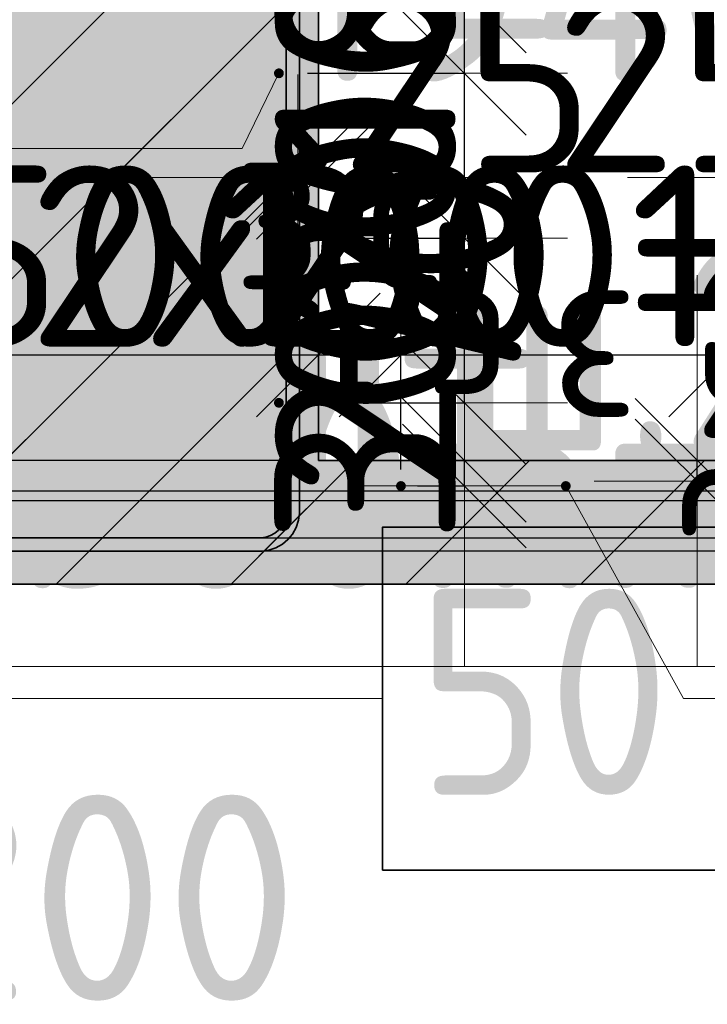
# Model space of a CAD drawing. Header units: millimetres. Extents: x 13527 to 139154, y -122592 to 61893.
# Tile 82 of 130: x 131409 to 132243, y 6209 to 7404. Entities that reach past the tile are written whole.
import ezdxf

# ---------------------------------------------------------------- set-up
doc = ezdxf.new("R2010")
doc.units = ezdxf.units.MM
doc.header["$PDMODE"] = 65
doc.linetypes.add('______11', pattern=[500, 400, -50, 0, -50])
doc.linetypes.add('______5', pattern=[1100, 800, -100, 100, -100])
for name, color, linetype, lineweight in [('Standard', 7, 'Continuous', 25), ('Арм.стержн. Арматура края', 96, 'Continuous', 35), ('Арматурный каркас 03', 220, 'Continuous', 35), ('Размерная линия_ общее', 7, 'Continuous', 13)]:
    doc.layers.add(name, color=color, linetype=linetype, lineweight=lineweight)
doc.layers.add('Арм.стержн.ниж.зоны У', color=7, linetype='Continuous', lineweight=35, true_color=0x00b300)
doc.layers.add('Арм.стержн.ниж.зоны Х', color=7, linetype='Continuous', lineweight=35, true_color=0xc600c6)
doc.styles.add('ISOCPEUR', font='isocpeur.ttf')
doc.dimstyles.new('DIMSTYLE_17', dxfattribs={"dimtxt": 220, "dimasz": 250, "dimexe": 0, "dimexo": 0.001, "dimgap": 110, "dimtad": 2, "dimdec": 0, "dimrnd": 1, "dimzin": 12, "dimdsep": 46, "dimtxsty": 'ISOCPEUR', "dimblk1": 'ALL_ML_STRICH', "dimblk2": 'ALL_ML_STRICH', "dimsah": 1, "dimcen": 0, "dimse1": 1, "dimse2": 1, "dimclrd": 7, "dimclre": 256, "dimclrt": 7, "dimadec": 0, "dimazin": 0, "dimtfac": 1, "dimtdec": 0, "dimtix": 1, "dimtmove": 2, "dimatfit": 3, "dimfxl": 0, "dimtvp": 1.2, "dimtzin": 0, "dimlwd": 0, "dimlwe": -3, "dimarcsym": 0})
doc.dimstyles.new('DIMSTYLE_23', dxfattribs={"dimtxt": 220, "dimasz": 250, "dimexe": 0, "dimexo": 0, "dimgap": 110, "dimtad": 2, "dimdec": 0, "dimrnd": 5, "dimzin": 12, "dimdsep": 46, "dimtxsty": 'ISOCPEUR', "dimblk1": 'ALL_ML_STRICH', "dimblk2": 'ALL_ML_STRICH', "dimsah": 1, "dimcen": 0, "dimsd1": 1, "dimsd2": 1, "dimclrd": 7, "dimclre": 256, "dimclrt": 7, "dimadec": 0, "dimazin": 0, "dimtfac": 1, "dimtdec": 0, "dimtix": 1, "dimtmove": 2, "dimatfit": 3, "dimfxl": 0, "dimtvp": 1.2, "dimtzin": 0, "dimlwd": 0, "dimlwe": -3, "dimarcsym": 0})
doc.dimstyles.new('DIMSTYLE_3', dxfattribs={"dimtxt": 220, "dimasz": 250, "dimexe": 0, "dimexo": 0, "dimgap": 110, "dimtad": 2, "dimdec": 0, "dimrnd": 5, "dimzin": 12, "dimdsep": 46, "dimtxsty": 'ISOCPEUR', "dimblk1": 'ALL_ML_STRICH', "dimblk2": 'ALL_ML_STRICH', "dimsah": 1, "dimcen": 0, "dimclrd": 7, "dimclre": 256, "dimclrt": 7, "dimadec": 0, "dimazin": 0, "dimtfac": 1, "dimtdec": 0, "dimtix": 1, "dimtmove": 2, "dimatfit": 3, "dimfxl": 0, "dimtvp": 1.2, "dimtzin": 0, "dimlwd": 0, "dimlwe": -3, "dimarcsym": 0})
doc.dimstyles.new('DIMSTYLE_5', dxfattribs={"dimtxt": 220, "dimasz": 250, "dimexe": 0, "dimexo": 0, "dimgap": 110, "dimtad": 2, "dimdec": 0, "dimrnd": 5, "dimzin": 12, "dimdsep": 46, "dimtxsty": 'ISOCPEUR', "dimblk1": 'ALL_ML_STRICH', "dimblk2": 'ALL_ML_STRICH', "dimsah": 1, "dimcen": 0, "dimclrd": 7, "dimclre": 256, "dimclrt": 7, "dimadec": 0, "dimazin": 0, "dimtfac": 1, "dimtdec": 0, "dimtix": 1, "dimtmove": 2, "dimatfit": 3, "dimfxl": 0, "dimtzin": 0, "dimlwd": 0, "dimlwe": -3, "dimarcsym": 0})

# ---------------------------------------------------------------- blocks, each defined once
blk = doc.blocks.new('ALL_ML_STRICH')
at = {"color": 0, "linetype": 'ByBlock', "lineweight": -2}
for p, q in [((0, -0.5), (0, 0.5)), ((-0.3, -0.3), (0.3, 0.3)), ((-1, 0), (0.5, 0))]:
    blk.add_line(p, q, dxfattribs=at)
blk = doc.blocks.new('*D725')
at = {"layer": 'DEFPOINTS', "color": 7, "linetype": 'Continuous', "lineweight": 13, "transparency": 33554687}
for p in [(131771, 6869.2), (130743.5, 6719.2), (130981.3, 6719.2)]:
    blk.add_point(p, dxfattribs=at)
at = {"layer": 'Размерная линия_ общее', "color": 253, "linetype": 'Continuous', "lineweight": -2, "true_color": 0xa0a0a0, "transparency": 33554687}
for p, q in [((131751, 6869.2), (130743.5, 6869.2)), ((130961.3, 6719.2), (130743.5, 6719.2))]:
    blk.add_line(p, q, dxfattribs=at)
at = {"layer": 'Размерная линия_ общее', "color": 7, "linetype": 'Continuous', "lineweight": -2, "transparency": 33554687}
blk.add_line((130743.5, 6719.2), (130743.5, 6869.2), dxfattribs=at)
at = {"layer": 'Размерная линия_ общее', "color": 7, "linetype": 'Continuous', "lineweight": 13, "transparency": 33554687, "xscale": 250, "yscale": 250, "zscale": 250}
for p, rotation in [((130743.5, 6869.2), 90), ((130743.5, 6719.2), 270)]:
    blk.add_blockref('ALL_ML_STRICH', p, dxfattribs=dict(at, rotation=rotation))
at = {"layer": 'Размерная линия_ общее', "color": 7, "linetype": 'Continuous', "lineweight": 13, "transparency": 33554687, "insert": (130623.5, 6827.2), "char_height": 220, "width": 660, "attachment_point": 5, "rotation": 90, "style": 'ISOCPEUR'}
blk.add_mtext('\\A1;{150}', dxfattribs=at)
blk = doc.blocks.new('*D726')
at = {"layer": 'DEFPOINTS', "color": 7, "linetype": 'Continuous', "lineweight": 13, "transparency": 33554687}
for p in [(130988, 7519.2), (130743.5, 6869.2), (131771, 6869.2)]:
    blk.add_point(p, dxfattribs=at)
at = {"layer": 'Размерная линия_ общее', "color": 253, "linetype": 'Continuous', "lineweight": -2, "true_color": 0xa0a0a0, "transparency": 33554687}
for p, q in [((130968, 7519.2), (130743.5, 7519.2)), ((131751, 6869.2), (130743.5, 6869.2))]:
    blk.add_line(p, q, dxfattribs=at)
at = {"layer": 'Размерная линия_ общее', "color": 7, "linetype": 'Continuous', "lineweight": -2, "transparency": 33554687}
blk.add_line((130743.5, 6869.2), (130743.5, 7519.2), dxfattribs=at)
at = {"layer": 'Размерная линия_ общее', "color": 7, "linetype": 'Continuous', "lineweight": 13, "transparency": 33554687, "xscale": 250, "yscale": 250, "zscale": 250}
for p, rotation in [((130743.5, 7519.2), 90), ((130743.5, 6869.2), 270)]:
    blk.add_blockref('ALL_ML_STRICH', p, dxfattribs=dict(at, rotation=rotation))
at = {"layer": 'Размерная линия_ общее', "color": 7, "linetype": 'Continuous', "lineweight": 13, "transparency": 33554687, "insert": (130623.5, 7205.2), "char_height": 220, "width": 660, "attachment_point": 5, "rotation": 90, "style": 'ISOCPEUR'}
blk.add_mtext('\\A1;{650}', dxfattribs=at)
blk = doc.blocks.new('*D728')
at = {"layer": 'DEFPOINTS', "color": 7, "linetype": 'Continuous', "lineweight": 13, "transparency": 33554687}
for p in [(131746, 7213.9), (131746, 7212.7), (131771, 7212.1)]:
    blk.add_point(p, dxfattribs=at)
at = {"layer": 'Размерная линия_ общее', "color": 7, "linetype": 'Continuous', "lineweight": -2, "transparency": 33554687}
blk.add_line((131746, 7212.7), (131771, 7212.7), dxfattribs=at)
at = {"layer": 'Размерная линия_ общее', "color": 7, "linetype": 'Continuous', "lineweight": 13, "transparency": 33554687, "xscale": 250, "yscale": 250, "zscale": 250}
blk.add_blockref('ALL_ML_STRICH', (131771, 7212.7), dxfattribs=at)
at = {"layer": 'Размерная линия_ общее', "color": 7, "linetype": 'Continuous', "lineweight": 13, "transparency": 33554687, "xscale": 250, "yscale": 250, "zscale": 250, "rotation": 180}
blk.add_blockref('ALL_ML_STRICH', (131746, 7212.7), dxfattribs=at)
at = {"layer": 'Размерная линия_ общее', "color": 7, "linetype": 'Continuous', "lineweight": 13, "transparency": 33554687, "insert": (131952, 7328.8), "char_height": 220, "width": 440, "attachment_point": 5, "style": 'ISOCPEUR'}
blk.add_mtext('\\A1;{25}', dxfattribs=at)
at = {"layer": 'Размерная линия_ общее', "color": 7, "linetype": 'Continuous', "lineweight": 13, "transparency": 33554687, "insert": (131667.2, 7256.5), "char_height": 180, "width": 9, "attachment_point": 1, "line_spacing_factor": 0.60241, "style": 'ISOCPEUR'}
blk.add_mtext('з.с.', dxfattribs=at)
blk = doc.blocks.new('*D729')
at = {"layer": 'DEFPOINTS', "color": 7, "linetype": 'Continuous', "lineweight": 13, "transparency": 33554687}
for p in [(132371, 7212.1), (132396, 7213.9), (132396, 7212.7)]:
    blk.add_point(p, dxfattribs=at)
at = {"layer": 'Размерная линия_ общее', "color": 7, "linetype": 'Continuous', "lineweight": -2, "transparency": 33554687}
blk.add_line((132396, 7212.7), (132371, 7212.7), dxfattribs=at)
at = {"layer": 'Размерная линия_ общее', "color": 7, "linetype": 'Continuous', "lineweight": 13, "transparency": 33554687, "xscale": 250, "yscale": 250, "zscale": 250}
for p, rotation in [((132396, 7212.7), 360), ((132371, 7212.7), 180)]:
    blk.add_blockref('ALL_ML_STRICH', p, dxfattribs=dict(at, rotation=rotation))
at = {"layer": 'Размерная линия_ общее', "color": 7, "linetype": 'Continuous', "lineweight": 13, "transparency": 33554687, "insert": (132212.1, 7328.8), "char_height": 220, "width": 440, "attachment_point": 5, "style": 'ISOCPEUR'}
blk.add_mtext('\\A1;{25}', dxfattribs=at)
at = {"layer": 'Размерная линия_ общее', "color": 7, "linetype": 'Continuous', "lineweight": 13, "transparency": 33554687, "insert": (132159.9, 6896.5), "char_height": 180, "width": 9, "attachment_point": 1, "rotation": 180, "line_spacing_factor": 0.60241, "style": 'ISOCPEUR'}
blk.add_mtext('з.с.', dxfattribs=at)
blk = doc.blocks.new('*D734')
at = {"layer": 'DEFPOINTS', "color": 7, "linetype": 'Continuous', "lineweight": 13, "transparency": 33554687}
for p in [(132230.9, 6869.2), (132229.1, 6844.2), (132230.3, 6844.2)]:
    blk.add_point(p, dxfattribs=at)
at = {"layer": 'Размерная линия_ общее', "color": 7, "linetype": 'Continuous', "lineweight": -2, "transparency": 33554687}
blk.add_line((132230.3, 6844.2), (132230.3, 6869.2), dxfattribs=at)
at = {"layer": 'Размерная линия_ общее', "color": 7, "linetype": 'Continuous', "lineweight": 13, "transparency": 33554687, "xscale": 250, "yscale": 250, "zscale": 250}
for p, rotation in [((132230.3, 6844.2), 270), ((132230.3, 6869.2), 90)]:
    blk.add_blockref('ALL_ML_STRICH', p, dxfattribs=dict(at, rotation=rotation))
at = {"layer": 'Размерная линия_ общее', "color": 7, "linetype": 'Continuous', "lineweight": 13, "transparency": 33554687, "insert": (132186.5, 6765.4), "char_height": 180, "width": 9, "attachment_point": 1, "rotation": 90, "line_spacing_factor": 0.60241, "style": 'ISOCPEUR'}
blk.add_mtext('з.с.', dxfattribs=at)
at = {"layer": 'Размерная линия_ общее', "color": 7, "linetype": 'Continuous', "lineweight": 13, "transparency": 33554687, "insert": (132378.2, 7006.2), "char_height": 220, "width": 440, "attachment_point": 5, "style": 'ISOCPEUR'}
blk.add_mtext('\\A1;{25}', dxfattribs=at)
blk = doc.blocks.new('*D735')
at = {"layer": 'DEFPOINTS', "color": 7, "linetype": 'Continuous', "lineweight": 13, "transparency": 33554687}
for p in [(131271, 6997.3), (131771, 6869.2), (131271, 6832.2)]:
    blk.add_point(p, dxfattribs=at)
at = {"layer": 'Размерная линия_ общее', "color": 253, "linetype": 'Continuous', "lineweight": -2, "true_color": 0xa0a0a0, "transparency": 33554687}
for p, q in [((131271, 6852.2), (131271, 6997.3)), ((131771, 6889.2), (131771, 6997.3))]:
    blk.add_line(p, q, dxfattribs=at)
at = {"layer": 'Размерная линия_ общее', "color": 7, "linetype": 'Continuous', "lineweight": -2, "transparency": 33554687}
blk.add_line((131271, 6997.3), (131771, 6997.3), dxfattribs=at)
at = {"layer": 'Размерная линия_ общее', "color": 7, "linetype": 'Continuous', "lineweight": 13, "transparency": 33554687, "xscale": 250, "yscale": 250, "zscale": 250, "rotation": 180}
blk.add_blockref('ALL_ML_STRICH', (131271, 6997.3), dxfattribs=at)
at = {"layer": 'Размерная линия_ общее', "color": 7, "linetype": 'Continuous', "lineweight": 13, "transparency": 33554687, "xscale": 250, "yscale": 250, "zscale": 250}
blk.add_blockref('ALL_ML_STRICH', (131771, 6997.3), dxfattribs=at)
at = {"layer": 'Размерная линия_ общее', "color": 7, "linetype": 'Continuous', "lineweight": 13, "transparency": 33554687, "insert": (131532, 7117.3), "char_height": 220, "width": 660, "attachment_point": 5, "style": 'ISOCPEUR'}
blk.add_mtext('\\A1;{500}', dxfattribs=at)
blk = doc.blocks.new('*D736')
at = {"layer": 'DEFPOINTS', "color": 7, "linetype": 'Continuous', "lineweight": 13, "transparency": 33554687}
for p in [(131771, 6997.3), (131771, 6869.2), (131871, 6838.2)]:
    blk.add_point(p, dxfattribs=at)
at = {"layer": 'Размерная линия_ общее', "color": 253, "linetype": 'Continuous', "lineweight": -2, "true_color": 0xa0a0a0, "transparency": 33554687}
for p, q in [((131771, 6889.2), (131771, 6997.3)), ((131871, 6858.2), (131871, 6997.3))]:
    blk.add_line(p, q, dxfattribs=at)
at = {"layer": 'Размерная линия_ общее', "color": 7, "linetype": 'Continuous', "lineweight": -2, "transparency": 33554687}
blk.add_line((131771, 6997.3), (131871, 6997.3), dxfattribs=at)
at = {"layer": 'Размерная линия_ общее', "color": 7, "linetype": 'Continuous', "lineweight": 13, "transparency": 33554687, "xscale": 250, "yscale": 250, "zscale": 250}
blk.add_blockref('ALL_ML_STRICH', (131871, 6997.3), dxfattribs=at)
at = {"layer": 'Размерная линия_ общее', "color": 7, "linetype": 'Continuous', "lineweight": 13, "transparency": 33554687, "xscale": 250, "yscale": 250, "zscale": 250, "rotation": 180}
blk.add_blockref('ALL_ML_STRICH', (131771, 6997.3), dxfattribs=at)
at = {"layer": 'Размерная линия_ общее', "color": 7, "linetype": 'Continuous', "lineweight": 13, "transparency": 33554687, "insert": (131854, 7117.3), "char_height": 220, "width": 660, "attachment_point": 5, "style": 'ISOCPEUR'}
blk.add_mtext('\\A1;{100}', dxfattribs=at)
blk = doc.blocks.new('*D737')
at = {"layer": 'DEFPOINTS', "color": 7, "linetype": 'Continuous', "lineweight": 13, "transparency": 33554687}
for p in [(131871, 6997.3), (131871, 6838.2), (132271, 6838.2)]:
    blk.add_point(p, dxfattribs=at)
at = {"layer": 'Размерная линия_ общее', "color": 253, "linetype": 'Continuous', "lineweight": -2, "true_color": 0xa0a0a0, "transparency": 33554687}
for p, q in [((131871, 6858.2), (131871, 6997.3)), ((132271, 6858.2), (132271, 6997.3))]:
    blk.add_line(p, q, dxfattribs=at)
at = {"layer": 'Размерная линия_ общее', "color": 7, "linetype": 'Continuous', "lineweight": -2, "transparency": 33554687}
blk.add_line((131871, 6997.3), (132271, 6997.3), dxfattribs=at)
at = {"layer": 'Размерная линия_ общее', "color": 7, "linetype": 'Continuous', "lineweight": 13, "transparency": 33554687, "xscale": 250, "yscale": 250, "zscale": 250, "rotation": 180}
blk.add_blockref('ALL_ML_STRICH', (131871, 6997.3), dxfattribs=at)
at = {"layer": 'Размерная линия_ общее', "color": 7, "linetype": 'Continuous', "lineweight": 13, "transparency": 33554687, "xscale": 250, "yscale": 250, "zscale": 250}
blk.add_blockref('ALL_ML_STRICH', (132271, 6997.3), dxfattribs=at)
at = {"layer": 'Размерная линия_ общее', "color": 7, "linetype": 'Continuous', "lineweight": 13, "transparency": 33554687, "insert": (131418, 7227.3), "char_height": 220, "width": 11, "attachment_point": 1, "line_spacing_factor": 0.60241, "style": 'ISOCPEUR'}
blk.add_mtext('2х200=400', dxfattribs=at)
blk = doc.blocks.new('*D738')
at = {"layer": 'DEFPOINTS', "color": 7, "linetype": 'Continuous', "lineweight": 13, "transparency": 33554687}
for p in [(132271, 6997.3), (132371, 6869.2), (132271, 6838.2)]:
    blk.add_point(p, dxfattribs=at)
at = {"layer": 'Размерная линия_ общее', "color": 253, "linetype": 'Continuous', "lineweight": -2, "true_color": 0xa0a0a0, "transparency": 33554687}
for p, q in [((132271, 6858.2), (132271, 6997.3)), ((132371, 6889.2), (132371, 6997.3))]:
    blk.add_line(p, q, dxfattribs=at)
at = {"layer": 'Размерная линия_ общее', "color": 7, "linetype": 'Continuous', "lineweight": -2, "transparency": 33554687}
blk.add_line((132271, 6997.3), (132371, 6997.3), dxfattribs=at)
at = {"layer": 'Размерная линия_ общее', "color": 7, "linetype": 'Continuous', "lineweight": 13, "transparency": 33554687, "xscale": 250, "yscale": 250, "zscale": 250}
blk.add_blockref('ALL_ML_STRICH', (132371, 6997.3), dxfattribs=at)
at = {"layer": 'Размерная линия_ общее', "color": 7, "linetype": 'Continuous', "lineweight": 13, "transparency": 33554687, "xscale": 250, "yscale": 250, "zscale": 250, "rotation": 180}
blk.add_blockref('ALL_ML_STRICH', (132271, 6997.3), dxfattribs=at)
at = {"layer": 'Размерная линия_ общее', "color": 7, "linetype": 'Continuous', "lineweight": 13, "transparency": 33554687, "insert": (132354, 7117.3), "char_height": 220, "width": 660, "attachment_point": 5, "style": 'ISOCPEUR'}
blk.add_mtext('\\A1;{100}', dxfattribs=at)
blk = doc.blocks.new('*D740')
at = {"layer": 'DEFPOINTS', "color": 7, "linetype": 'Continuous', "lineweight": 13, "transparency": 33554687}
for p in [(131771, 6869.2), (131871, 6838.2), (131948, 6838.2)]:
    blk.add_point(p, dxfattribs=at)
at = {"layer": 'Размерная линия_ общее', "color": 253, "linetype": 'Continuous', "lineweight": -2, "true_color": 0xa0a0a0, "transparency": 33554687}
for p, q in [((131791, 6869.2), (131948, 6869.2)), ((131891, 6838.2), (131948, 6838.2))]:
    blk.add_line(p, q, dxfattribs=at)
at = {"layer": 'Размерная линия_ общее', "color": 7, "linetype": 'Continuous', "lineweight": -2, "transparency": 33554687}
blk.add_line((131948, 6838.2), (131948, 6869.2), dxfattribs=at)
at = {"layer": 'Размерная линия_ общее', "color": 7, "linetype": 'Continuous', "lineweight": 13, "transparency": 33554687, "xscale": 250, "yscale": 250, "zscale": 250}
for p, rotation in [((131948, 6838.2), 270), ((131948, 6869.2), 90)]:
    blk.add_blockref('ALL_ML_STRICH', p, dxfattribs=dict(at, rotation=rotation))
at = {"layer": 'Размерная линия_ общее', "color": 7, "linetype": 'Continuous', "lineweight": 13, "transparency": 33554687, "insert": (131828, 6920.1), "char_height": 220, "width": 440, "attachment_point": 5, "rotation": 90, "style": 'ISOCPEUR'}
blk.add_mtext('\\A1;{30}', dxfattribs=at)
blk = doc.blocks.new('*D741')
at = {"layer": 'DEFPOINTS', "color": 7, "linetype": 'Continuous', "lineweight": 13, "transparency": 33554687}
for p in [(131723, 6939.2), (131771, 6869.2), (131948, 6869.2)]:
    blk.add_point(p, dxfattribs=at)
at = {"layer": 'Размерная линия_ общее', "color": 253, "linetype": 'Continuous', "lineweight": -2, "true_color": 0xa0a0a0, "transparency": 33554687}
for p, q in [((131743, 6939.2), (131948, 6939.2)), ((131791, 6869.2), (131948, 6869.2))]:
    blk.add_line(p, q, dxfattribs=at)
at = {"layer": 'Размерная линия_ общее', "color": 7, "linetype": 'Continuous', "lineweight": -2, "transparency": 33554687}
for p, q in [((131948, 6939.2), (131948, 6939.2)), ((131948, 6869.2), (131948, 6869.2))]:
    blk.add_line(p, q, dxfattribs=at)
at = {"layer": 'Размерная линия_ общее', "color": 7, "linetype": 'Continuous', "lineweight": 13, "transparency": 33554687, "xscale": 250, "yscale": 250, "zscale": 250}
for p, rotation in [((131948, 6869.2), 270), ((131948, 6939.2), 90)]:
    blk.add_blockref('ALL_ML_STRICH', p, dxfattribs=dict(at, rotation=rotation))
at = {"layer": 'Размерная линия_ общее', "color": 7, "linetype": 'Continuous', "lineweight": 13, "transparency": 33554687, "insert": (131907, 7079.1), "char_height": 220, "width": 440, "attachment_point": 5, "rotation": 90, "style": 'ISOCPEUR'}
blk.add_mtext('\\A1;{70}', dxfattribs=at)
blk = doc.blocks.new('*D742')
at = {"layer": 'DEFPOINTS', "color": 7, "linetype": 'Continuous', "lineweight": 13, "transparency": 33554687}
for p in [(131737.7, 7139.2), (131723, 6939.2), (131948, 6939.2)]:
    blk.add_point(p, dxfattribs=at)
at = {"layer": 'Размерная линия_ общее', "color": 253, "linetype": 'Continuous', "lineweight": -2, "true_color": 0xa0a0a0, "transparency": 33554687}
for p, q in [((131757.7, 7139.2), (131948, 7139.2)), ((131743, 6939.2), (131948, 6939.2))]:
    blk.add_line(p, q, dxfattribs=at)
at = {"layer": 'Размерная линия_ общее', "color": 7, "linetype": 'Continuous', "lineweight": -2, "transparency": 33554687}
blk.add_line((131948, 6939.2), (131948, 7139.2), dxfattribs=at)
at = {"layer": 'Размерная линия_ общее', "color": 7, "linetype": 'Continuous', "lineweight": 13, "transparency": 33554687, "xscale": 250, "yscale": 250, "zscale": 250}
for p, rotation in [((131948, 7139.2), 90), ((131948, 6939.2), 270)]:
    blk.add_blockref('ALL_ML_STRICH', p, dxfattribs=dict(at, rotation=rotation))
at = {"layer": 'Размерная линия_ общее', "color": 7, "linetype": 'Continuous', "lineweight": 13, "transparency": 33554687, "insert": (131828, 7050.2), "char_height": 220, "width": 660, "attachment_point": 5, "rotation": 90, "style": 'ISOCPEUR'}
blk.add_mtext('\\A1;{200}', dxfattribs=at)
blk = doc.blocks.new('*D743')
at = {"layer": 'DEFPOINTS', "color": 7, "linetype": 'Continuous', "lineweight": 13, "transparency": 33554687}
for p in [(131737.7, 7339.2), (131737.7, 7139.2), (131948, 7139.2)]:
    blk.add_point(p, dxfattribs=at)
at = {"layer": 'Размерная линия_ общее', "color": 253, "linetype": 'Continuous', "lineweight": -2, "true_color": 0xa0a0a0, "transparency": 33554687}
for p, q in [((131757.7, 7339.2), (131948, 7339.2)), ((131757.7, 7139.2), (131948, 7139.2))]:
    blk.add_line(p, q, dxfattribs=at)
at = {"layer": 'Размерная линия_ общее', "color": 7, "linetype": 'Continuous', "lineweight": -2, "transparency": 33554687}
blk.add_line((131948, 7139.2), (131948, 7339.2), dxfattribs=at)
at = {"layer": 'Размерная линия_ общее', "color": 7, "linetype": 'Continuous', "lineweight": 13, "transparency": 33554687, "xscale": 250, "yscale": 250, "zscale": 250}
for p, rotation in [((131948, 7339.2), 90), ((131948, 7139.2), 270)]:
    blk.add_blockref('ALL_ML_STRICH', p, dxfattribs=dict(at, rotation=rotation))
at = {"layer": 'Размерная линия_ общее', "color": 7, "linetype": 'Continuous', "lineweight": 13, "transparency": 33554687, "insert": (131828, 7250.2), "char_height": 220, "width": 660, "attachment_point": 5, "rotation": 90, "style": 'ISOCPEUR'}
blk.add_mtext('\\A1;{200}', dxfattribs=at)
blk = doc.blocks.new('*D744')
at = {"layer": 'DEFPOINTS', "color": 7, "linetype": 'Continuous', "lineweight": 13, "transparency": 33554687}
for p in [(131715.7, 7439.2), (131737.7, 7339.2), (131948, 7339.2)]:
    blk.add_point(p, dxfattribs=at)
at = {"layer": 'Размерная линия_ общее', "color": 253, "linetype": 'Continuous', "lineweight": -2, "true_color": 0xa0a0a0, "transparency": 33554687}
for p, q in [((131735.7, 7439.2), (131948, 7439.2)), ((131757.7, 7339.2), (131948, 7339.2))]:
    blk.add_line(p, q, dxfattribs=at)
at = {"layer": 'Размерная линия_ общее', "color": 7, "linetype": 'Continuous', "lineweight": -2, "transparency": 33554687}
blk.add_line((131948, 7339.2), (131948, 7439.2), dxfattribs=at)
at = {"layer": 'Размерная линия_ общее', "color": 7, "linetype": 'Continuous', "lineweight": 13, "transparency": 33554687, "xscale": 250, "yscale": 250, "zscale": 250}
for p, rotation in [((131948, 7339.2), 270), ((131948, 7439.2), 90)]:
    blk.add_blockref('ALL_ML_STRICH', p, dxfattribs=dict(at, rotation=rotation))
at = {"layer": 'Размерная линия_ общее', "color": 7, "linetype": 'Continuous', "lineweight": 13, "transparency": 33554687, "insert": (131828, 7422.2), "char_height": 220, "width": 660, "attachment_point": 5, "rotation": 90, "style": 'ISOCPEUR'}
blk.add_mtext('\\A1;{100}', dxfattribs=at)
blk = doc.blocks.new('*D745')
at = {"layer": 'DEFPOINTS', "color": 7, "linetype": 'Continuous', "lineweight": 13, "transparency": 33554687}
for p in [(131785.7, 7519.2), (131715.7, 7439.2), (131948, 7439.2)]:
    blk.add_point(p, dxfattribs=at)
at = {"layer": 'Размерная линия_ общее', "color": 253, "linetype": 'Continuous', "lineweight": -2, "true_color": 0xa0a0a0, "transparency": 33554687}
for p, q in [((131805.7, 7519.2), (131948, 7519.2)), ((131735.7, 7439.2), (131948, 7439.2))]:
    blk.add_line(p, q, dxfattribs=at)
at = {"layer": 'Размерная линия_ общее', "color": 7, "linetype": 'Continuous', "lineweight": -2, "transparency": 33554687}
blk.add_line((131948, 7439.2), (131948, 7519.2), dxfattribs=at)
at = {"layer": 'Размерная линия_ общее', "color": 7, "linetype": 'Continuous', "lineweight": 13, "transparency": 33554687, "xscale": 250, "yscale": 250, "zscale": 250}
for p, rotation in [((131948, 7439.2), 270), ((131948, 7519.2), 90)]:
    blk.add_blockref('ALL_ML_STRICH', p, dxfattribs=dict(at, rotation=rotation))
at = {"layer": 'Размерная линия_ общее', "color": 7, "linetype": 'Continuous', "lineweight": 13, "transparency": 33554687, "insert": (131828, 7490.2), "char_height": 220, "width": 440, "attachment_point": 5, "rotation": 90, "style": 'ISOCPEUR'}
blk.add_mtext('\\A1;{80}', dxfattribs=at)

msp = doc.modelspace()

# ---------------------------------------------------------------- hatches: boundary and pattern name
at = {"layer": 'Standard', "linetype": 'Continuous', "lineweight": 13, "transparency": 33554687}
h = msp.add_hatch(dxfattribs=at)
h.set_pattern_fill('__________539', scale=100, style=0, pattern_type=2)
h.set_pattern_definition([(45, (0, 0), (-212.13203, 212.13203), [400, -50, 0, -50]), (45, (-106.07, 106.07), (-212.13203, 212.13203), [800, -100, 100, -100])])
h.paths.add_polyline_path([(133337.8, 6719.2), (133337.8, 7519.2), (132371, 7519.2), (132371, 6869.2), (131771, 6869.2), (131771, 7519.2), (130921.4, 7519.2), (130921.4, 6719.2)], flags=0)
msp.add_hatch(color=9, dxfattribs=at).paths.add_polyline_path([(133337.8, 6719.2), (133337.8, 7519.2), (132371, 7519.2), (132371, 6869.2), (131771, 6869.2), (131771, 7519.2), (130921.4, 7519.2), (130921.4, 6719.2)])
at = {"layer": 'Арм.стержн.ниж.зоны У', "linetype": 'Continuous', "lineweight": 50, "transparency": 33554687}
for points in [[(131429, 6783.2), (131428.4, 6786.2), (131426.7, 6788.8), (131424.1, 6790.6), (131421, 6791.2), (131418, 6790.6), (131415.4, 6788.8), (131413.6, 6786.2), (131413, 6783.2), (131413.6, 6780.1), (131415.4, 6777.5), (131418, 6775.8), (131421, 6775.2), (131424.1, 6775.8), (131426.7, 6777.5), (131428.4, 6780.1)], [(131629, 6783.2), (131628.4, 6786.2), (131626.7, 6788.8), (131624.1, 6790.6), (131621, 6791.2), (131618, 6790.6), (131615.4, 6788.8), (131613.6, 6786.2), (131613, 6783.2), (131613.6, 6780.1), (131615.4, 6777.5), (131618, 6775.8), (131621, 6775.2), (131624.1, 6775.8), (131626.7, 6777.5), (131628.4, 6780.1)], [(131829, 6783.2), (131828.4, 6786.2), (131826.7, 6788.8), (131824.1, 6790.6), (131821, 6791.2), (131818, 6790.6), (131815.4, 6788.8), (131813.6, 6786.2), (131813, 6783.2), (131813.6, 6780.1), (131815.4, 6777.5), (131818, 6775.8), (131821, 6775.2), (131824.1, 6775.8), (131826.7, 6777.5), (131828.4, 6780.1)], [(132029, 6783.2), (132028.4, 6786.2), (132026.7, 6788.8), (132024.1, 6790.6), (132021, 6791.2), (132018, 6790.6), (132015.4, 6788.8), (132013.6, 6786.2), (132013, 6783.2), (132013.6, 6780.1), (132015.4, 6777.5), (132018, 6775.8), (132021, 6775.2), (132024.1, 6775.8), (132026.7, 6777.5), (132028.4, 6780.1)], [(132229, 6783.2), (132228.4, 6786.2), (132226.7, 6788.8), (132224.1, 6790.6), (132221, 6791.2), (132218, 6790.6), (132215.4, 6788.8), (132213.6, 6786.2), (132213, 6783.2), (132213.6, 6780.1), (132215.4, 6777.5), (132218, 6775.8), (132221, 6775.2), (132224.1, 6775.8), (132226.7, 6777.5), (132228.4, 6780.1)]]:
    msp.add_hatch(color=7, dxfattribs=at).paths.add_polyline_path(points)
at = {"layer": 'Арматурный каркас 03', "linetype": 'Continuous', "lineweight": 50, "transparency": 33554687}
for points in [[(131729, 7339.2), (131728.6, 7341.5), (131727.3, 7343.4), (131725.3, 7344.7), (131723, 7345.2), (131720.7, 7344.7), (131718.8, 7343.4), (131717.5, 7341.5), (131717, 7339.2), (131717.5, 7336.9), (131718.8, 7334.9), (131720.7, 7333.6), (131723, 7333.2), (131725.3, 7333.6), (131727.3, 7334.9), (131728.6, 7336.9)], [(131729, 7139.2), (131728.6, 7141.5), (131727.3, 7143.4), (131725.3, 7144.7), (131723, 7145.2), (131720.7, 7144.7), (131718.8, 7143.4), (131717.5, 7141.5), (131717, 7139.2), (131717.5, 7136.9), (131718.8, 7134.9), (131720.7, 7133.6), (131723, 7133.2), (131725.3, 7133.6), (131727.3, 7134.9), (131728.6, 7136.9)], [(131729, 6939.2), (131728.6, 6941.5), (131727.3, 6943.4), (131725.3, 6944.7), (131723, 6945.2), (131720.7, 6944.7), (131718.8, 6943.4), (131717.5, 6941.5), (131717, 6939.2), (131717.5, 6936.9), (131718.8, 6934.9), (131720.7, 6933.6), (131723, 6933.2), (131725.3, 6933.6), (131727.3, 6934.9), (131728.6, 6936.9)], [(131877, 6838.2), (131876.6, 6840.5), (131875.3, 6842.4), (131873.3, 6843.7), (131871, 6844.2), (131868.7, 6843.7), (131866.8, 6842.4), (131865.5, 6840.5), (131865, 6838.2), (131865.5, 6835.9), (131866.8, 6833.9), (131868.7, 6832.6), (131871, 6832.2), (131873.3, 6832.6), (131875.3, 6833.9), (131876.6, 6835.9)], [(132077, 6838.2), (132076.6, 6840.5), (132075.3, 6842.4), (132073.3, 6843.7), (132071, 6844.2), (132068.7, 6843.7), (132066.8, 6842.4), (132065.5, 6840.5), (132065, 6838.2), (132065.5, 6835.9), (132066.8, 6833.9), (132068.7, 6832.6), (132071, 6832.2), (132073.3, 6832.6), (132075.3, 6833.9), (132076.6, 6835.9)]]:
    msp.add_hatch(color=34, dxfattribs=at).paths.add_polyline_path(points)

# ---------------------------------------------------------------- linework, layer by layer
at = {"layer": 'Standard', "color": 253, "linetype": '______5', "lineweight": 13, "true_color": 0xababab, "transparency": 33554687}
for p, q in [((130921.4, 6824.2), (131616.4, 7519.2)), ((131240.7, 6719.2), (131771, 7249.5)), ((131665, 6719.2), (131815, 6869.2)), ((132089.2, 6719.2), (132239.2, 6869.2))]:
    msp.add_line(p, q, dxfattribs=at)
at = {"layer": 'Standard', "color": 7, "linetype": 'Continuous', "lineweight": 35, "transparency": 33554687}
for p, q in [((131771, 6869.2), (131771, 7519.2)), ((131771, 6869.2), (131771, 7519.2)), ((132371, 6869.2), (131771, 6869.2)), ((132371, 6869.2), (131771, 6869.2)), ((130921.4, 6719.2), (133337.8, 6719.2)), ((130921.4, 6719.2), (133337.8, 6719.2))]:
    msp.add_line(p, q, dxfattribs=at)
at = {"layer": 'Standard', "color": 253, "linetype": '______11', "lineweight": 13, "true_color": 0xababab, "transparency": 33554687}
for p, q in [((131028.6, 6719.2), (131771, 7461.7)), ((131452.8, 6719.2), (131771, 7037.4)), ((131877.1, 6719.2), (132027.1, 6869.2))]:
    msp.add_line(p, q, dxfattribs=at)
at = {"layer": 'Standard', "color": 7, "linetype": 'Continuous', "lineweight": 13, "transparency": 33554687}
for p, q in [((131771, 7212.7), (131861, 7212.7)), ((132230.3, 6869.2), (132230.3, 6959.2))]:
    msp.add_line(p, q, dxfattribs=at)
at = {"layer": 'Standard', "color": 52, "linetype": 'Continuous', "lineweight": 13, "transparency": 33554687}
msp.add_line((130921.4, 6719.2), (133337.8, 6719.2), dxfattribs=at)
msp.add_line((130921.4, 6719.2), (133337.8, 6719.2), dxfattribs=at)
msp.add_line((130921.4, 6719.2), (133337.8, 6719.2), dxfattribs=at)
msp.add_line((130921.4, 6719.2), (133337.8, 6719.2), dxfattribs=at)
at = {"layer": 'Standard', "color": 7, "linetype": 'Continuous', "lineweight": 13, "transparency": 33554687}
msp.add_lwpolyline([(130821.4, 6619.2), (133437.8, 6619.2), (133437.8, 7696.3), (130821.4, 7696.3), (130821.4, 6619.2)], dxfattribs=at)
at = {"layer": 'Арм.стержн. Арматура края', "color": 7, "linetype": 'Continuous', "lineweight": 35, "transparency": 33554687}
msp.add_lwpolyline([(131748, 7417.5), (131748, 6804.9), (131746.9, 6796.5), (131744, 6787.8), (131739.5, 6779.8), (131734, 6773.2), (131727.4, 6767.7), (131719.4, 6763.2), (131710.7, 6760.3), (131702.3, 6759.2), (130948, 6759.2), (130948, 6775.2), (131701.2, 6775.2), (131707, 6776), (131712.9, 6777.9), (131718.3, 6780.9), (131722.6, 6784.6), (131726.3, 6788.9), (131729.3, 6794.3), (131731.2, 6800.2), (131732, 6806), (131732, 7416.4)], dxfattribs=at)
msp.add_lwpolyline([(131748, 7417.5), (131748, 6804.9), (131746.9, 6796.5), (131744, 6787.8), (131739.5, 6779.8), (131734, 6773.2), (131727.4, 6767.7), (131719.4, 6763.2), (131710.7, 6760.3), (131702.3, 6759.2), (130948, 6759.2), (130948, 6775.2), (131701.2, 6775.2), (131707, 6776), (131712.9, 6777.9), (131718.3, 6780.9), (131722.6, 6784.6), (131726.3, 6788.9), (131729.3, 6794.3), (131731.2, 6800.2), (131732, 6806), (131732, 7416.4)], dxfattribs=at)
msp.add_lwpolyline([(131748, 7417.5), (131748, 6804.9), (131746.9, 6796.5), (131744, 6787.8), (131739.5, 6779.8), (131734, 6773.2), (131727.4, 6767.7), (131719.4, 6763.2), (131710.7, 6760.3), (131702.3, 6759.2), (130948, 6759.2), (130948, 6775.2), (131701.2, 6775.2), (131707, 6776), (131712.9, 6777.9), (131718.3, 6780.9), (131722.6, 6784.6), (131726.3, 6788.9), (131729.3, 6794.3), (131731.2, 6800.2), (131732, 6806), (131732, 7416.4)], dxfattribs=at)
msp.add_lwpolyline([(131748, 7417.5), (131748, 6804.9), (131746.9, 6796.5), (131744, 6787.8), (131739.5, 6779.8), (131734, 6773.2), (131727.4, 6767.7), (131719.4, 6763.2), (131710.7, 6760.3), (131702.3, 6759.2), (130948, 6759.2), (130948, 6775.2), (131701.2, 6775.2), (131707, 6776), (131712.9, 6777.9), (131718.3, 6780.9), (131722.6, 6784.6), (131726.3, 6788.9), (131729.3, 6794.3), (131731.2, 6800.2), (131732, 6806), (131732, 7416.4)], dxfattribs=at)
at = {"layer": 'Арм.стержн.ниж.зоны Х', "color": 7, "linetype": 'Continuous', "lineweight": 25, "transparency": 33554687}
msp.add_lwpolyline([(133345.8, 6759.2), (130913.4, 6759.2), (130913.4, 6775.2), (133345.8, 6775.2), (133345.8, 6759.2)], dxfattribs=at)
msp.add_lwpolyline([(133345.8, 6759.2), (130913.4, 6759.2), (130913.4, 6775.2), (133345.8, 6775.2), (133345.8, 6759.2)], dxfattribs=at)
at = {"layer": 'Арматурный каркас 03', "color": 7, "linetype": 'Continuous', "lineweight": 13, "transparency": 33554687}
for p, q in [((131678.3, 7248), (131723, 7339.2)), ((131183.3, 7248), (131678.3, 7248)), ((132213.7, 6580.1), (132071, 6838.2)), ((131353.7, 6580.1), (131848.7, 6580.1)), ((132213.7, 6580.1), (132708.7, 6580.1))]:
    msp.add_line(p, q, dxfattribs=at)
at = {"layer": 'Арматурный каркас 03', "color": 34, "linetype": 'Continuous', "lineweight": 25, "transparency": 33554687}
msp.add_lwpolyline([(131271, 6832.2), (132871, 6832.2), (132871, 6820.2), (131271, 6820.2), (131271, 6832.2)], dxfattribs=at)
msp.add_lwpolyline([(131271, 6832.2), (132871, 6832.2), (132871, 6820.2), (131271, 6820.2), (131271, 6832.2)], dxfattribs=at)
at = {"layer": 'Арматурный каркас 03', "color": 7, "linetype": 'Continuous', "lineweight": 35, "transparency": 33554687}
msp.add_lwpolyline([(131848.7, 6371.7), (132282.1, 6371.7), (132282.1, 6788.4), (131848.7, 6788.4), (131848.7, 6371.7)], dxfattribs=at)

# ---------------------------------------------------------------- texts
at = {"layer": 'Арматурный каркас 03', "color": 7, "linetype": 'Continuous', "lineweight": 25, "transparency": 33554687, "char_height": 250, "attachment_point": 7, "style": 'ISOCPEUR'}
for s, insert, width in [('\\W0.94;ø12 L=1600mm ', (131283.3, 7381.3), 2391.341), ('\\W0.94;ø16 L=1940mm ', (130780.1, 7329.3), 2416.469), ('\\W0.95;ш.200 ', (131933.3, 6881.3), 1093.33), ('\\W0.94;2шт. ', (131505.1, 6829.3), 967.739), ('\\W0.94;ø12 L=1600mm ', (129473.7, 6713.4), 2391.341), ('\\W0.94;ø12 L=1600mm ', (130333.7, 6713.4), 2391.341), ('\\W0.87;50', (131890.4, 6463.4), 459.01), ('\\W0.95;ш.200 ', (130983.7, 6213.4), 1093.33)]:
    msp.add_mtext(s, dxfattribs=dict(at, insert=insert, width=width))

# ---------------------------------------------------------------- dimensions: what is measured, and where the dimension line sits
at = {"layer": 'Размерная линия_ общее', "color": 7, "linetype": 'Continuous', "lineweight": 13, "transparency": 33554687}
for base, p1, p2, dimstyle, picture, middle in [((131948, 7439.2), (131757.7, 7339.2), (131735.7, 7439.2), 'DIMSTYLE_3', '*D744', (131828, 7422.2)), ((131948, 7519.2), (131735.7, 7439.2), (131805.7, 7519.2), 'DIMSTYLE_3', '*D745', (131828, 7490.2)), ((130743.5, 7519.2), (131751, 6869.2), (130968, 7519.2), 'DIMSTYLE_5', '*D726', (130623.5, 7205.2)), ((131948, 7339.2), (131757.7, 7139.2), (131757.7, 7339.2), 'DIMSTYLE_3', '*D743', (131828, 7250.2)), ((131948, 7139.2), (131743, 6939.2), (131757.7, 7139.2), 'DIMSTYLE_3', '*D742', (131828, 7050.2)), ((131948, 6939.2), (131791, 6869.2), (131743, 6939.2), 'DIMSTYLE_23', '*D741', (131907, 7079.1)), ((130743.5, 6869.2), (130961.3, 6719.2), (131751, 6869.2), 'DIMSTYLE_3', '*D725', (130623.5, 6827.2)), ((131948, 6869.2), (131891, 6838.2), (131791, 6869.2), 'DIMSTYLE_3', '*D740', (131828, 6920.1))]:
    dim = msp.add_linear_dim(base=base, p1=p1, p2=p2, angle=90, dimstyle=dimstyle, override={"dimpost": '<>', "dimclrd": 7, "dimclre": 253, "dimclrt": 7, "dimlwd": 0, "dimlwe": 65533}, dxfattribs=at)
    dim.commit()
    dim.dimension.update_dxf_attribs({"geometry": picture, "text_midpoint": middle, "dimtype": 160})
for base, p1, p2, text, dimstyle, picture, middle in [((131771, 7212.7), (131746, 7213.9), (131771, 7212.1), '<>\\Xз.с.', 'DIMSTYLE_17', '*D728', (131952, 7328.8)), ((132271, 6997.3), (131871, 6858.2), (132271, 6858.2), '2х200=400', 'DIMSTYLE_3', '*D737', (132071, 7371.3))]:
    dim = msp.add_linear_dim(base=base, p1=p1, p2=p2, text=text, dimstyle=dimstyle, override={"dimpost": '<>', "dimclrd": 7, "dimclre": 253, "dimclrt": 7, "dimlwd": 0, "dimlwe": 65533}, dxfattribs=at)
    dim.commit()
    dim.dimension.update_dxf_attribs({"geometry": picture, "text_midpoint": middle, "dimtype": 160})
for base, p1, p2, angle, picture, middle in [((132371, 7212.7), (132396, 7213.9), (132371, 7212.1), 180, '*D729', (132212.1, 7328.8)), ((132230.3, 6869.2), (132229.1, 6844.2), (132230.9, 6869.2), 90, '*D734', (132378.2, 7006.2))]:
    dim = msp.add_linear_dim(base=base, p1=p1, p2=p2, angle=angle, text='<>\\Xз.с.', dimstyle='DIMSTYLE_17', override={"dimpost": '<>', "dimclrd": 7, "dimclre": 253, "dimclrt": 7, "dimlwd": 0, "dimlwe": 65533}, dxfattribs=at)
    dim.commit()
    dim.dimension.update_dxf_attribs({"geometry": picture, "text_midpoint": middle, "dimtype": 160})
for base, p1, p2, picture, middle in [((131771, 6997.3), (131271, 6852.2), (131771, 6889.2), '*D735', (131532, 7117.3)), ((131871, 6997.3), (131771, 6889.2), (131871, 6858.2), '*D736', (131854, 7117.3)), ((132371, 6997.3), (132271, 6858.2), (132371, 6889.2), '*D738', (132354, 7117.3))]:
    dim = msp.add_linear_dim(base=base, p1=p1, p2=p2, dimstyle='DIMSTYLE_3', override={"dimpost": '<>', "dimclrd": 7, "dimclre": 253, "dimclrt": 7, "dimlwd": 0, "dimlwe": 65533}, dxfattribs=at)
    dim.commit()
    dim.dimension.update_dxf_attribs({"geometry": picture, "text_midpoint": middle, "dimtype": 160})

doc.saveas('drawing.dxf')
